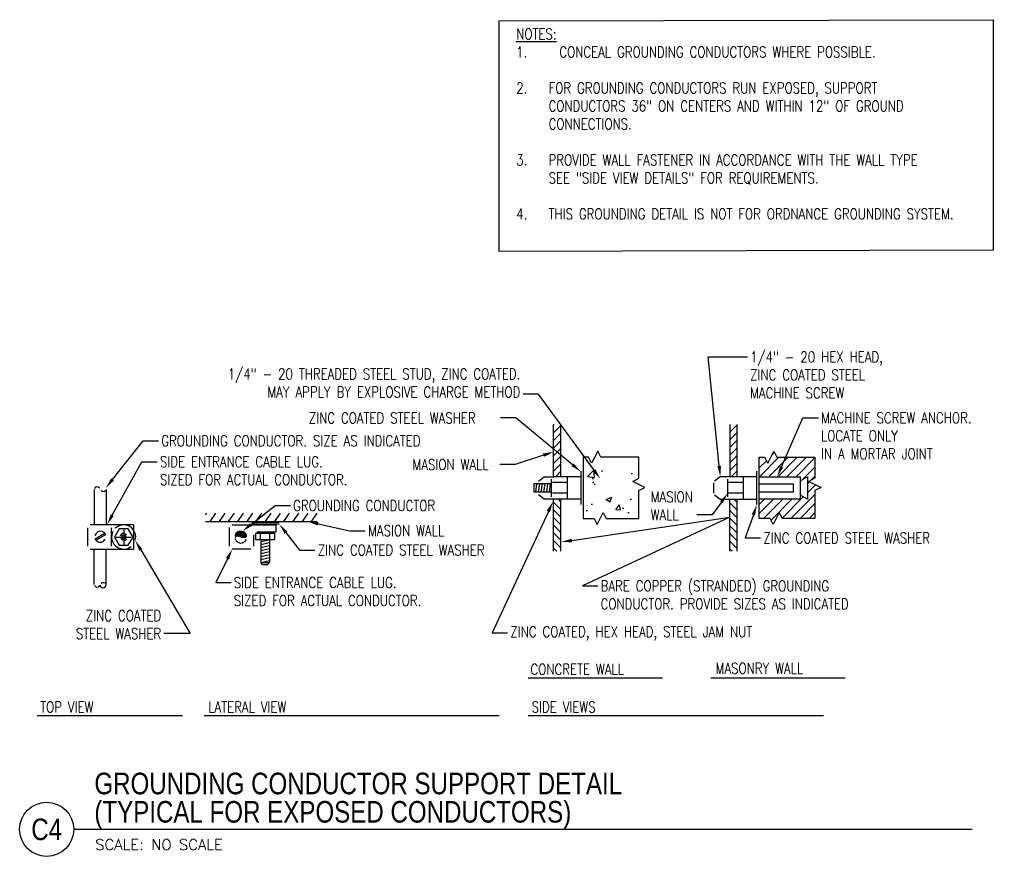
# Model space of a CAD drawing. Header units: inches. Extents: x 103.2 to 132.6, y -10.8 to 44.9.
# Tile 4 of 4: x 121.2 to 132.6, y 35.2 to 44.9. Entities that reach past the tile are written whole.
import ezdxf
from ezdxf import colors
from ezdxf.entities.mleader import LeaderData, LeaderLine
from ezdxf.enums import TextEntityAlignment as Align
from ezdxf.math import Vec2, Vec3

# ---------------------------------------------------------------- set-up
doc = ezdxf.new("R2010")
doc.units = ezdxf.units.IN
doc.header["$MEASUREMENT"] = 0
doc.layers.add('A-WALL-PATT', color=9, linetype='Continuous', true_color=0x808080)
for name, color, linetype in [('E-ANNO-SYMB', 2, 'Continuous'), ('E-ANNO-TEXT', 2, 'Continuous'), ('E-DETL-GRPH', 3, 'Continuous'), ('E-DETL-PATT', 1, 'Continuous')]:
    doc.layers.add(name, color=color, linetype=linetype)
doc.styles.add('Annotative', font='romans.shx', dxfattribs={"width": 0.8})
doc.styles.add('ROMANS', font='ROMANS.shx', dxfattribs={"width": 0.8})
doc.styles.add('Title', font='swiss.ttf', dxfattribs={"height": 0.25})
pattern_1 = [(135, (1e-14, -0.662114), (-0.044194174, -0.044194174), [])]
pattern_2 = [(45, (-10, -0.662114), (-0.044194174, 0.044194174), [])]

# ---------------------------------------------------------------- blocks, each defined once
blk = doc.blocks.new('*U7')
blk.add_line((0, 0), (10.413, 0))
blk.add_circle((-0.313, 0), 0.313)
at = {"style": 'Title', "width": 0.8}
for tag, p, height in [('TITLE1', (0.241, 0.406), 0.25), ('SCALE', (0.25, -0.177), 0.0984)]:
    blk.add_attdef(tag, p, '', height=height, dxfattribs=at)
blk.add_attdef('TITLE2', text='', height=0.25, dxfattribs=at).set_placement((0.241, 0.328), align=Align.TOP_LEFT)
blk.add_attdef('NUMBER', text='', height=0.25, dxfattribs=at).set_placement((-0.313, 0), align=Align.MIDDLE_CENTER)

msp = doc.modelspace()

# ---------------------------------------------------------------- hatches: boundary and pattern name
at = {"layer": 'A-WALL-PATT', "lineweight": -3}
h = msp.add_hatch(dxfattribs=at)
h.set_pattern_fill('AR-CONC', color=8, scale=0.09)
h.set_pattern_definition([(50, (-10, -0.6621), (0.6455342, -0.056477), [0.0675, -0.7425]), (355, (-10, -0.6621), (-0.1248762, 0.676973), [0.054, -0.594]), (100.45144, (-9.9462, -0.6668), (0.520658, 0.620496), [0.0573662, -0.631028]), (46.1842, (-10, -0.4821), (0.960517, -0.1489674), [0.10125, -1.11375]), (96.6356, (-9.92, -0.4945), (0.841196, 0.876707), [0.086049, -0.9465424]), (351.1842, (-10, -0.4821), (0.841196, 0.876707), [0.081, -0.891]), (21, (-9.91, -0.5271), (0.5372163, -0.362357), [0.0675, -0.7425]), (326, (-9.91, -0.5271), (0.2189838, 0.652635), [0.054, -0.594]), (71.45144, (-9.86523, -0.5573), (0.7562001, 0.290278), [0.0573662, -0.631028]), (37.5, (-10, -0.66211), (0.01094387, 0.29960447), [0, -0.5868, 0, -0.603, 0, -0.59625]), (7.5, (-10, -0.6621), (0.2367626, 0.35497054), [0, -0.3438, 0, -0.5733, 0, -0.22725]), (327.5, (-10.2007, -0.66211), (0.4804402, -0.0202994), [0, -0.225, 0, -0.702, 0, -0.9315]), (317.5, (-10.2907, -0.6621), (0.5248676, 0.0900945), [0, -0.2925, 0, -0.4662, 0, -0.6615])])
h.paths.add_polyline_path([(128.424, 39.464), (128.284, 39.534), (128.354, 39.569), (128.354, 39.813), (127.911, 39.813), (127.876, 39.883), (127.806, 39.743), (127.771, 39.813), (127.709, 39.813), (127.709, 39.103), (127.836, 39.103), (127.871, 39.033), (127.941, 39.173), (127.976, 39.103), (128.354, 39.103), (128.354, 39.429)])
at = {"layer": 'E-DETL-PATT', "lineweight": -3}
h = msp.add_hatch(dxfattribs=at)
h.set_pattern_fill('ANSI31', color=8, scale=0.5)
h.set_pattern_definition(pattern_2)
h.paths.add_polyline_path([(127.451, 40.191), (127.366, 40.191), (127.366, 39.588), (127.451, 39.588)])
h = msp.add_hatch(dxfattribs=at)
h.set_pattern_fill('ANSI31', color=8, scale=0.5)
h.set_pattern_definition(pattern_2)
h.paths.add_polyline_path([(129.491, 40.191), (129.406, 40.191), (129.406, 39.588), (129.491, 39.588)])
h = msp.add_hatch(dxfattribs=at)
h.set_pattern_fill('ANSI31', color=8, scale=0.6)
h.set_pattern_definition([(45, (-11.26135, -0.662114), (-0.05303301, 0.05303301), [])])
h.paths.add_polyline_path([(129.749, 39.813), (129.749, 39.588), (130.222, 39.588), (130.222, 39.539), (130.306, 39.588), (130.306, 39.326), (130.222, 39.374), (130.222, 39.326), (129.749, 39.326), (129.749, 39.103), (129.876, 39.103), (129.911, 39.033), (129.981, 39.173), (130.016, 39.103), (130.394, 39.103), (130.394, 39.429), (130.464, 39.464), (130.324, 39.534), (130.394, 39.569), (130.394, 39.813), (129.951, 39.813), (129.916, 39.883), (129.846, 39.743), (129.811, 39.813)])
h = msp.add_hatch(dxfattribs=at)
h.set_pattern_fill('ANSI31', color=8, scale=0.5, angle=90)
h.set_pattern_definition(pattern_1)
h.paths.add_polyline_path([(127.451, 39.328), (127.366, 39.328), (127.366, 38.724), (127.451, 38.724)])
h = msp.add_hatch(dxfattribs=at)
h.set_pattern_fill('ANSI31', color=8, scale=0.5, angle=90)
h.set_pattern_definition(pattern_1)
h.paths.add_polyline_path([(129.491, 39.326), (129.406, 39.326), (129.406, 38.724), (129.491, 38.724)])
h = msp.add_hatch(dxfattribs=at)
h.set_pattern_fill('ANSI31', color=8, scale=0.7, angle=10)
h.set_pattern_definition([(55, (-12, -0.66211), (-0.071675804, 0.05018794), [])])
h.paths.add_polyline_path([(124.627, 39.164), (123.332, 39.164), (123.332, 39.069), (124.627, 39.069)])

# ---------------------------------------------------------------- linework, layer by layer
at = {"layer": 'E-DETL-GRPH', "lineweight": -3}
for points in [[(126.736, 42.197), (126.736, 44.868), (132.46, 44.882), (132.46, 42.211)], [(127.709, 39.813), (127.709, 39.103), (127.836, 39.103), (127.871, 39.033), (127.941, 39.173), (127.976, 39.103), (128.354, 39.103), (128.354, 39.429), (128.424, 39.464), (128.284, 39.534), (128.354, 39.569), (128.354, 39.813), (127.911, 39.813), (127.876, 39.883), (127.806, 39.743), (127.771, 39.813)], [(130.394, 39.103), (130.016, 39.103), (129.981, 39.173), (129.911, 39.033), (129.876, 39.103), (129.749, 39.103), (129.749, 39.813), (129.811, 39.813), (129.846, 39.743), (129.916, 39.883), (129.951, 39.813), (130.394, 39.813), (130.394, 39.569), (130.324, 39.534), (130.464, 39.464), (130.394, 39.429)], [(122.492, 38.889), (122.437, 38.984), (122.331, 38.984), (122.276, 38.889), (122.331, 38.796), (122.437, 38.796)], [(122.409, 38.889), (122.402, 38.908), (122.384, 38.914), (122.367, 38.908), (122.359, 38.889), (122.367, 38.873), (122.384, 38.864), (122.402, 38.873)], [(124.131, 38.934), (124.131, 38.858), (123.914, 38.858), (123.914, 38.934)]]:
    msp.add_lwpolyline(points, close=True, dxfattribs=at)
for points in [[(127.451, 39.588), (127.366, 39.588), (127.366, 40.191)], [(127.682, 39.588), (127.451, 39.588), (127.451, 40.191)], [(129.406, 40.191), (129.406, 39.586)], [(129.491, 39.588), (129.491, 40.191)], [(127.682, 39.651), (127.682, 39.264)], [(129.722, 39.264), (129.722, 39.651)], [(127.342, 39.408), (127.139, 39.408), (127.139, 39.508), (127.342, 39.508)], [(127.159, 39.408), (127.172, 39.508)], [(127.191, 39.536), (127.257, 39.588), (127.366, 39.588)], [(127.191, 39.408), (127.204, 39.508)], [(127.222, 39.408), (127.236, 39.508)], [(127.254, 39.408), (127.267, 39.508)], [(127.286, 39.408), (127.299, 39.508)], [(127.317, 39.408), (127.331, 39.508)], [(127.342, 39.353), (127.342, 39.561)], [(127.527, 39.519), (127.352, 39.519)], [(127.527, 39.326), (127.527, 39.588)], [(129.222, 39.398), (129.222, 39.516)], [(129.406, 39.588), (129.297, 39.588), (129.231, 39.536)], [(129.382, 39.561), (129.382, 39.353)], [(129.567, 39.519), (129.392, 39.519)], [(129.722, 39.588), (129.408, 39.588)], [(129.567, 39.326), (129.567, 39.588)], [(129.749, 39.588), (130.222, 39.588), (130.222, 39.326), (129.749, 39.326)], [(129.749, 39.506), (130.141, 39.506), (130.141, 39.409), (129.749, 39.409)], [(130.222, 39.539), (130.306, 39.588), (130.306, 39.326), (130.222, 39.374)], [(122.041, 39.441), (122.041, 39.031)], [(122.104, 39.454), (122.089, 39.466), (122.072, 39.469), (122.057, 39.466), (122.044, 39.453)], [(122.121, 39.428), (122.141, 39.418), (122.162, 39.419), (122.181, 39.433)], [(122.181, 39.441), (122.181, 39.031)], [(127.682, 39.326), (127.257, 39.326), (127.191, 39.378)], [(127.527, 39.396), (127.352, 39.396)], [(129.231, 39.378), (129.297, 39.326), (129.722, 39.326)], [(129.567, 39.396), (129.392, 39.396)], [(127.366, 38.724), (127.366, 39.328)], [(127.451, 38.724), (127.451, 39.326)], [(129.406, 38.724), (129.406, 39.326)], [(129.491, 38.724), (129.491, 39.326)], [(121.997, 38.749), (122.501, 38.749), (122.501, 39.031), (121.997, 39.031)], [(122.517, 38.849), (122.524, 38.894), (122.517, 38.934), (122.499, 38.969), (122.474, 38.998), (122.441, 39.018), (122.402, 39.029), (122.362, 39.029), (122.324, 39.016), (122.286, 38.991)], [(123.332, 39.069), (124.627, 39.069)], [(123.642, 39.031), (124.147, 39.031), (124.147, 38.946), (123.927, 38.946)], [(123.869, 39.061), (124.187, 39.061)], [(124.187, 39.038), (123.869, 39.038)], [(121.964, 38.996), (121.964, 38.783)], [(122.062, 38.851), (122.177, 38.918), (122.159, 38.941), (122.134, 38.953), (122.109, 38.956), (122.084, 38.948), (122.064, 38.929), (122.051, 38.904)], [(122.054, 38.868), (122.159, 38.928)], [(122.244, 38.783), (122.244, 38.996)], [(122.259, 38.954), (122.246, 38.914), (122.244, 38.876), (122.252, 38.839), (122.271, 38.808), (122.294, 38.783), (122.324, 38.763), (122.359, 38.751), (122.396, 38.749), (122.432, 38.758), (122.469, 38.779)], [(122.417, 38.909), (122.404, 38.924), (122.386, 38.929), (122.369, 38.928), (122.354, 38.918), (122.344, 38.901)], [(122.384, 38.984), (122.384, 38.796)], [(123.609, 38.783), (123.609, 38.998)], [(123.677, 38.919), (123.797, 38.919), (123.781, 38.943), (123.757, 38.954), (123.731, 38.958), (123.706, 38.949), (123.686, 38.933), (123.672, 38.906), (123.811, 38.906)], [(123.674, 38.909), (123.809, 38.909)], [(123.676, 38.916), (123.807, 38.916)], [(123.676, 38.913), (123.809, 38.913)], [(123.679, 38.923), (123.804, 38.923)], [(123.682, 38.926), (123.803, 38.926)], [(123.684, 38.929), (123.801, 38.929)], [(123.686, 38.934), (123.797, 38.934)], [(123.689, 38.938), (123.794, 38.938)], [(123.692, 38.941), (123.791, 38.941)], [(123.696, 38.944), (123.787, 38.944)], [(123.701, 38.948), (123.784, 38.948)], [(123.706, 38.951), (123.777, 38.951)], [(123.712, 38.954), (123.771, 38.954)], [(123.721, 38.958), (123.762, 38.958)], [(123.889, 38.909), (123.889, 38.783)], [(123.969, 38.858), (123.969, 38.934)], [(124.077, 38.858), (124.077, 38.934)], [(122.051, 38.876), (122.062, 38.851), (122.081, 38.836), (122.104, 38.828), (122.127, 38.831), (122.149, 38.841), (122.167, 38.863)], [(122.296, 38.889), (122.472, 38.889)], [(122.351, 38.879), (122.362, 38.859), (122.382, 38.851), (122.402, 38.854), (122.419, 38.869)], [(123.672, 38.874), (123.687, 38.846), (123.709, 38.828), (123.734, 38.819), (123.762, 38.823), (123.787, 38.836), (123.806, 38.859)], [(123.807, 38.896), (123.717, 38.896), (123.704, 38.899), (123.687, 38.896), (123.677, 38.884)], [(123.716, 38.903), (123.811, 38.903)], [(123.726, 38.899), (123.812, 38.899)], [(123.736, 38.893), (123.804, 38.893)], [(123.742, 38.889), (123.799, 38.889)], [(123.744, 38.888), (123.803, 38.891)], [(123.749, 38.886), (123.791, 38.886)], [(123.972, 38.858), (123.972, 38.593), (124.073, 38.616)], [(124.073, 38.858), (124.073, 38.593), (124.047, 38.568), (123.997, 38.568), (123.972, 38.593), (124.073, 38.593)], [(123.972, 38.838), (124.056, 38.858)], [(123.972, 38.803), (124.073, 38.826)], [(122.041, 38.338), (122.041, 38.749)], [(122.181, 38.338), (122.181, 38.749)], [(123.856, 38.749), (123.642, 38.749)], [(123.972, 38.768), (124.073, 38.791)], [(123.972, 38.733), (124.073, 38.756)], [(123.972, 38.698), (124.073, 38.721)], [(123.972, 38.663), (124.073, 38.686)], [(123.972, 38.628), (124.073, 38.651)], [(122.109, 38.334), (122.116, 38.314), (122.136, 38.301), (122.157, 38.303), (122.174, 38.316), (122.181, 38.338), (122.171, 38.353), (122.154, 38.359), (122.136, 38.359), (122.121, 38.351)], [(122.044, 38.328), (122.057, 38.314), (122.072, 38.309), (122.089, 38.313), (122.104, 38.324)], [(127.071, 37.257), (128.627, 37.257)], [(129.189, 37.257), (130.744, 37.257)], [(121.381, 36.823), (123.066, 36.823)], [(123.316, 36.823), (126.736, 36.823)], [(127.071, 36.823), (130.491, 36.823)]]:
    msp.add_lwpolyline(points, dxfattribs=at)

# ---------------------------------------------------------------- block references
at = {"layer": 'E-ANNO-SYMB', "lineweight": -3}
ref = msp.add_blockref('*U7', (121.804, 35.503), dxfattribs=at)
ref.add_attrib('SCALE', 'SCALE: NO SCALE', dxfattribs={"layer": '0', "height": 0.125, "style": 'ROMANS'}).set_placement((122.054, 35.326), align=Align.MIDDLE_LEFT)
ref.add_attrib('NUMBER', 'C4', dxfattribs={"layer": '0', "height": 0.25, "style": 'Title', "width": 0.8}).set_placement((121.491, 35.503), align=Align.MIDDLE_CENTER)
ref.add_attrib('TITLE2', '(TYPICAL FOR EXPOSED CONDUCTORS)', dxfattribs={"layer": '0', "height": 0.25, "style": 'Title', "width": 0.8}).set_placement((122.044, 35.831), align=Align.TOP_LEFT)
ref.add_attrib('TITLE1', 'GROUNDING CONDUCTOR SUPPORT DETAIL', (122.044, 35.909), dxfattribs={"layer": '0', "height": 0.25, "style": 'Title', "width": 0.8})

# ---------------------------------------------------------------- texts
at = {"layer": 'E-ANNO-TEXT', "lineweight": -3, "insert": (126.932, 44.778), "char_height": 0.125, "width": 5.32238, "attachment_point": 1, "style": 'Annotative'}
msp.add_mtext('{\\LNOTES:\\P\\pxi-3,l3,t3;}1.^ICONCEAL GROUNDING CONDUCTORS WHERE POSSIBLE.\\P\\pi0,l0,tz;\\P\\pi-3,l3,t3;2.^IFOR GROUNDING CONDUCTORS RUN EXPOSED, SUPPORT  CONDUCTORS 36" ON CENTERS AND WITHIN 12" OF GROUND CONNECTIONS.\\P\\pi0,l0,tz;\\P\\pi-3,l3,t3;3.^IPROVIDE WALL FASTENER IN ACCORDANCE WITH THE WALL TYPE SEE "SIDE VIEW DETAILS" FOR REQUIREMENTS.\\P\\pi0,l0,tz;\\P\\pi-3,l3,t3;4.^ITHIS GROUNDING DETAIL IS NOT FOR ORDNANCE GROUNDING SYSTEM.', dxfattribs=at)
at = {"layer": 'E-ANNO-TEXT', "lineweight": -3, "char_height": 0.125, "attachment_point": 7, "style": 'Annotative'}
for s, insert in [('CONCRETE WALL', (127.097, 37.295)), ('MASONRY WALL', (129.242, 37.305)), ('TOP VIEW', (121.416, 36.858)), ('LATERAL VIEW', (123.364, 36.858)), ('SIDE VIEWS', (127.111, 36.858))]:
    msp.add_mtext(s, dxfattribs=dict(at, insert=insert))

# ---------------------------------------------------------------- leaders
at = {"layer": 'E-ANNO-TEXT', "lineweight": -3}
ml = msp.add_multileader_mtext('Standard', dxfattribs=at)
ml.set_content('1/4" - 20 HEX HEAD, \\PZINC COATED STEEL \\PMACHINE SCREW', color=256, style='Annotative')
ml.set_leader_properties(color=1, linetype='ByLayer', lineweight=-1)
ml.build(insert=Vec2(0, 0))
ml.multileader.update_dxf_attribs({"text_right_attachment_type": 3, "dogleg_length": 0.178, "arrow_head_size": 0.125})
ctx = ml.context
ctx.base_point, ctx.char_height, ctx.arrow_head_size, ctx.landing_gap_size, ctx.plane_origin = Vec3(129.611, 40.975), 0.125, 0.125, 0.0312, Vec3(129.444, 40.881)
ctx.right_attachment = 3
notes = []
notes.append((ctx, [(0, (1, 1, 0), (129.158, 40.975), (1, 0), 0.453, [(0, [(129.297, 39.588)], 0, [])])]))
ctx.mtext.insert, ctx.mtext.flow_direction = Vec3(129.642, 41.038), 5
ml = msp.add_multileader_mtext('Standard', dxfattribs=at)
ml.set_content('1/4" - 20 THREADED STEEL STUD, ZINC COATED.  \\PMAY APPLY BY EXPLOSIVE CHARGE METHOD', color=256, style='Annotative')
ml.set_leader_properties(color=1, linetype='ByLayer', lineweight=-1)
ml.build(insert=Vec2(0, 0))
ml.multileader.update_dxf_attribs({"text_right_attachment_type": 3, "dogleg_length": 0.178, "arrow_head_size": 0.125})
ctx = ml.context
ctx.base_point, ctx.char_height, ctx.arrow_head_size, ctx.landing_gap_size, ctx.plane_origin = Vec3(123.073, 40.777), 0.125, 0.125, 0.0312, Vec3(127.209, 40.545)
ctx.right_attachment, ctx.text_align_type = 3, 2
notes.append((ctx, [(0, (1, 1, 0), (127.19, 40.545), (-1, 0), 0.178, [(0, [(127.908, 39.561)], 0, [])])]))
ctx.mtext.insert, ctx.mtext.width, ctx.mtext.alignment, ctx.mtext.flow_direction = Vec3(126.98, 40.84), 3.90601, 3, 5
ml = msp.add_multileader_mtext('Standard', dxfattribs=at)
ml.set_content('ZINC COATED STEEL WASHER', color=256, style='Annotative')
ml.set_leader_properties(color=1, linetype='ByLayer', lineweight=-1)
ml.build(insert=Vec2(0, 0))
ml.multileader.update_dxf_attribs({"text_right_attachment_type": 3, "dogleg_length": 0.178, "arrow_head_size": 0.125})
ctx = ml.context
ctx.base_point, ctx.char_height, ctx.arrow_head_size, ctx.landing_gap_size, ctx.plane_origin = Vec3(124.497, 40.268), 0.125, 0.125, 0.0312, Vec3(127.209, 40.328)
ctx.right_attachment = 3
notes.append((ctx, [(0, (1, 1, 0), (126.928, 40.268), (-1, 0), 0.178, [(0, [(127.682, 39.646)], 0, [])])]))
ctx.mtext.insert, ctx.mtext.width, ctx.mtext.flow_direction = Vec3(124.529, 40.33), 2.20601, 5
ml = msp.add_multileader_mtext('Standard', dxfattribs=at)
ml.set_content('MACHINE SCREW ANCHOR.\\PLOCATE ONLY\\PIN A MORTAR JOINT', color=256, style='Annotative')
ml.set_leader_properties(color=1, linetype='ByLayer', lineweight=-1)
ml.build(insert=Vec2(0, 0))
ml.multileader.update_dxf_attribs({"text_right_attachment_type": 3, "dogleg_length": 0.178, "arrow_head_size": 0.125})
ctx = ml.context
ctx.base_point, ctx.char_height, ctx.arrow_head_size, ctx.landing_gap_size, ctx.plane_origin = Vec3(130.433, 40.27), 0.125, 0.125, 0.0312, Vec3(130.202, 40.276)
ctx.right_attachment = 3
notes.append((ctx, [(0, (1, 1, 0), (130.255, 40.27), (1, 0), 0.178, [(0, [(129.957, 39.588)], 0, [])])]))
ctx.mtext.insert, ctx.mtext.flow_direction = Vec3(130.464, 40.332), 5
ml = msp.add_multileader_mtext('Standard', dxfattribs=at)
ml.set_content('GROUNDING CONDUCTOR. SIZE AS INDICATED', color=256, style='Annotative')
ml.set_leader_properties(color=1, linetype='ByLayer', lineweight=-1)
ml.build(insert=Vec2(0, 0))
ml.multileader.update_dxf_attribs({"text_right_attachment_type": 3, "dogleg_length": 0.178, "arrow_head_size": 0.125})
ctx = ml.context
ctx.base_point, ctx.char_height, ctx.arrow_head_size, ctx.landing_gap_size, ctx.plane_origin = Vec3(122.787, 40.003), 0.125, 0.125, 0.0312, Vec3(123.052, 40.003)
ctx.right_attachment = 3
notes.append((ctx, [(0, (1, 1, 0), (122.609, 40.003), (1, 0), 0.178, [(0, [(122.177, 39.458)], 0, [])])]))
ctx.mtext.insert, ctx.mtext.width, ctx.mtext.flow_direction = Vec3(122.819, 40.066), 3.4203, 5
ml = msp.add_multileader_mtext('Standard', dxfattribs=at)
ml.set_content('SIDE ENTRANCE CABLE LUG.  \\PSIZED FOR ACTUAL CONDUCTOR.', color=256, style='Annotative')
ml.set_leader_properties(color=1, linetype='ByLayer', lineweight=-1)
ml.build(insert=Vec2(0, 0))
ml.multileader.update_dxf_attribs({"text_right_attachment_type": 3, "dogleg_length": 0.178, "arrow_head_size": 0.125})
ctx = ml.context
ctx.base_point, ctx.char_height, ctx.arrow_head_size, ctx.landing_gap_size, ctx.plane_origin = Vec3(122.772, 39.76), 0.125, 0.125, 0.0312, Vec3(123.032, 39.76)
ctx.right_attachment = 3
notes.append((ctx, [(0, (1, 1, 0), (122.594, 39.76), (1, 0), 0.178, [(0, [(122.191, 39.033)], 0, [])])]))
ctx.mtext.insert, ctx.mtext.width, ctx.mtext.flow_direction = Vec3(122.804, 39.823), 2.46792, 5
ml = msp.add_multileader_mtext('Standard', dxfattribs=at)
ml.set_content('MASION WALL', color=256, style='Annotative')
ml.set_leader_properties(color=1, linetype='ByLayer', lineweight=-1)
ml.build(insert=Vec2(0, 0))
ml.multileader.update_dxf_attribs({"text_right_attachment_type": 3, "dogleg_length": 0.178, "arrow_head_size": 0.125})
ctx = ml.context
ctx.base_point, ctx.char_height, ctx.arrow_head_size, ctx.landing_gap_size, ctx.plane_origin = Vec3(125.698, 39.728), 0.125, 0.125, 0.0312, Vec3(126.92, 39.675)
ctx.right_attachment = 3
notes.append((ctx, [(0, (1, 1, 0), (126.92, 39.728), (-1, 0), 0.178, [(0, [(127.366, 39.876)], 0, [])])]))
ctx.mtext.insert, ctx.mtext.width, ctx.mtext.flow_direction = Vec3(125.73, 39.791), 1.00125, 5
ml = msp.add_multileader_mtext('Standard', dxfattribs=at)
ml.set_content('MASION \\PWALL', color=256, style='Annotative')
ml.set_leader_properties(color=1, linetype='ByLayer', lineweight=-1)
ml.build(insert=Vec2(0, 0))
ml.multileader.update_dxf_attribs({"text_right_attachment_type": 3, "dogleg_length": 0.178, "arrow_head_size": 0.125})
ctx = ml.context
ctx.base_point, ctx.char_height, ctx.arrow_head_size, ctx.landing_gap_size, ctx.plane_origin = Vec3(128.459, 39.353), 0.125, 0.125, 0.0312, Vec3(128.924, 39.181)
ctx.right_attachment = 3
notes.append((ctx, [(0, (1, 1, 0), (129.204, 39.145), (-1, 0), 0.178, [(0, [(129.382, 39.395)], 0, [])])]))
ctx.mtext.insert, ctx.mtext.flow_direction = Vec3(128.49, 39.416), 5
ml = msp.add_multileader_mtext('Standard', dxfattribs=at)
ml.set_content('GROUNDING CONDUCTOR', color=256, style='Annotative')
ml.set_leader_properties(color=1, linetype='ByLayer', lineweight=-1)
ml.build(insert=Vec2(0, 0))
ml.multileader.update_dxf_attribs({"text_right_attachment_type": 3, "dogleg_length": 0.178, "arrow_head_size": 0.125})
ctx = ml.context
ctx.base_point, ctx.char_height, ctx.arrow_head_size, ctx.landing_gap_size, ctx.plane_origin = Vec3(124.315, 39.253), 0.125, 0.125, 0.0312, Vec3(124.137, 39.253)
ctx.right_attachment = 3
notes.append((ctx, [(0, (1, 1, 0), (124.137, 39.253), (1, 0), 0.178, [(0, [(123.762, 38.958)], 0, [])])]))
ctx.mtext.insert, ctx.mtext.width, ctx.mtext.flow_direction = Vec3(124.347, 39.316), 1.83935, 5
ml = msp.add_multileader_mtext('Standard', dxfattribs=at)
ml.set_content('ZINC COATED, HEX HEAD, STEEL JAM NUT', color=256, style='Annotative')
ml.set_leader_properties(color=1, linetype='ByLayer', lineweight=-1)
ml.build(insert=Vec2(0, 0))
ml.multileader.update_dxf_attribs({"text_right_attachment_type": 3, "dogleg_length": 0.178, "arrow_head_size": 0.125})
ctx = ml.context
ctx.base_point, ctx.char_height, ctx.arrow_head_size, ctx.landing_gap_size, ctx.plane_origin = Vec3(126.832, 37.779), 0.125, 0.125, 0.0312, Vec3(126.857, 37.779)
ctx.right_attachment = 3
notes.append((ctx, [(0, (1, 1, 0), (126.654, 37.779), (1, 0), 0.178, [(0, [(127.357, 39.299)], 0, [])])]))
ctx.mtext.insert, ctx.mtext.width, ctx.mtext.flow_direction = Vec3(126.864, 37.854), 3.25363, 5
ml = msp.add_multileader_mtext('Standard', dxfattribs=at)
ml.set_content('ZINC COATED STEEL WASHER', color=256, style='Annotative')
ml.set_leader_properties(color=1, linetype='ByLayer', lineweight=-1)
ml.build(insert=Vec2(0, 0))
ml.multileader.update_dxf_attribs({"text_right_attachment_type": 3, "dogleg_length": 0.178, "arrow_head_size": 0.125})
ctx = ml.context
ctx.base_point, ctx.char_height, ctx.arrow_head_size, ctx.landing_gap_size, ctx.plane_origin = Vec3(129.764, 38.878), 0.125, 0.125, 0.0312, Vec3(129.722, 38.878)
ctx.right_attachment = 3
notes.append((ctx, [(0, (1, 1, 0), (129.585, 38.878), (1, 0), 0.178, [(0, [(129.722, 39.264)], 0, [])])]))
ctx.mtext.insert, ctx.mtext.flow_direction = Vec3(129.795, 38.94), 5
ml = msp.add_multileader_mtext('Standard', dxfattribs=at)
ml.set_content('ZINC COATED STEEL WASHER', color=256, style='Annotative')
ml.set_leader_properties(color=1, linetype='ByLayer', lineweight=-1)
ml.build(insert=Vec2(0, 0))
ml.multileader.update_dxf_attribs({"text_right_attachment_type": 3, "dogleg_length": 0.178, "arrow_head_size": 0.125})
ctx = ml.context
ctx.base_point, ctx.char_height, ctx.arrow_head_size, ctx.landing_gap_size, ctx.plane_origin = Vec3(124.601, 38.738), 0.125, 0.125, 0.0312, Vec3(124.602, 38.738)
ctx.right_attachment = 3
notes.append((ctx, [(0, (1, 1, 0), (124.422, 38.738), (1, 0), 0.178, [(0, [(124.187, 39.038)], 0, [])])]))
ctx.mtext.insert, ctx.mtext.width, ctx.mtext.flow_direction = Vec3(124.632, 38.8), 2.20601, 5
ml = msp.add_multileader_mtext('Standard', dxfattribs=at)
ml.set_content('MASION WALL', color=256, style='Annotative')
ml.set_leader_properties(color=1, linetype='ByLayer', lineweight=-1)
ml.build(insert=Vec2(0, 0))
ml.multileader.update_dxf_attribs({"text_right_attachment_type": 3, "dogleg_length": 0.178, "arrow_head_size": 0.125})
ctx = ml.context
ctx.base_point, ctx.char_height, ctx.arrow_head_size, ctx.landing_gap_size, ctx.plane_origin = Vec3(125.184, 38.962), 0.125, 0.125, 0.0312, Vec3(125.005, 38.962)
ctx.right_attachment = 3
notes.append((ctx, [(0, (1, 1, 0), (125.005, 38.962), (1, 0), 0.178, [(0, [(124.514, 39.069)], 0, [])])]))
ctx.mtext.insert, ctx.mtext.width, ctx.mtext.flow_direction = Vec3(125.215, 39.025), 1.00125, 5
ml = msp.add_multileader_mtext('Standard', dxfattribs=at)
ml.set_content('BARE COPPER (STRANDED) GROUNDING \\PCONDUCTOR. PROVIDE SIZES AS INDICATED', color=256, style='Annotative')
ml.set_leader_properties(color=1, linetype='ByLayer', lineweight=-1)
ml.build(insert=Vec2(0, 0))
ml.multileader.update_dxf_attribs({"text_right_attachment_type": 3, "dogleg_length": 0.178, "arrow_head_size": 0.125})
ctx = ml.context
ctx.base_point, ctx.char_height, ctx.arrow_head_size, ctx.landing_gap_size, ctx.plane_origin = Vec3(127.879, 38.323), 0.125, 0.125, 0.0312, Vec3(127.877, 38.323)
ctx.right_attachment = 3
notes.append((ctx, [(0, (1, 1, 0), (127.701, 38.323), (1, 0), 0.178, [(1, [(127.451, 38.831), (129.406, 39.118)], 0, [])])]))
ctx.mtext.insert, ctx.mtext.width, ctx.mtext.flow_direction = Vec3(127.91, 38.385), 3.27744, 5
ml = msp.add_multileader_mtext('Standard', dxfattribs=at)
ml.set_content('ZINC COATED\\P STEEL WASHER', color=256, style='Annotative')
ml.set_leader_properties(color=1, linetype='ByLayer', lineweight=-1)
ml.build(insert=Vec2(0, 0))
ml.multileader.update_dxf_attribs({"text_right_attachment_type": 3, "dogleg_length": 0.304, "arrow_head_size": 0.125})
ctx = ml.context
ctx.base_point, ctx.char_height, ctx.arrow_head_size, ctx.landing_gap_size, ctx.plane_origin = Vec3(121.578, 37.978), 0.125, 0.125, 0.0312, Vec3(122.721, 37.878)
ctx.right_attachment, ctx.text_align_type = 3, 2
notes.append((ctx, [(1, (1, 1, 0), (123.154, 37.77), (-1, 0), 0.304, [(0, [(122.517, 38.849)], 0, [])])]))
ctx.mtext.insert, ctx.mtext.alignment, ctx.mtext.flow_direction = Vec3(122.819, 38.041), 3, 5
ml = msp.add_multileader_mtext('Standard', dxfattribs=at)
ml.set_content('SIDE ENTRANCE CABLE LUG. \\PSIZED FOR ACTUAL CONDUCTOR.', color=256, style='Annotative')
ml.set_leader_properties(color=1, linetype='ByLayer', lineweight=-1)
ml.build(insert=Vec2(0, 0))
ml.multileader.update_dxf_attribs({"text_right_attachment_type": 3, "dogleg_length": 0.178, "arrow_head_size": 0.125})
ctx = ml.context
ctx.base_point, ctx.char_height, ctx.arrow_head_size, ctx.landing_gap_size, ctx.plane_origin = Vec3(123.628, 38.362), 0.125, 0.125, 0.0312, Vec3(123.653, 38.362)
ctx.right_attachment = 3
notes.append((ctx, [(0, (1, 1, 0), (123.45, 38.362), (1, 0), 0.178, [(0, [(123.642, 38.749)], 0, [])])]))
ctx.mtext.insert, ctx.mtext.width, ctx.mtext.flow_direction = Vec3(123.659, 38.424), 2.46792, 5
for ctx, leaders in notes:
    for number, flags, end, landing, length, lines in leaders:
        leader = LeaderData()
        leader.index, (leader.has_last_leader_line, leader.has_dogleg_vector, leader.attachment_direction) = number, flags
        leader.last_leader_point, leader.dogleg_vector, leader.dogleg_length = Vec3(end), Vec3(landing), length
        for number, points, colour, breaks in lines:
            line = LeaderLine()
            line.index, line.vertices, line.color, line.breaks = number, Vec3.list(points), colors.encode_raw_color(colour), breaks
            leader.lines.append(line)
        ctx.leaders.append(leader)

doc.saveas('drawing.dxf')
